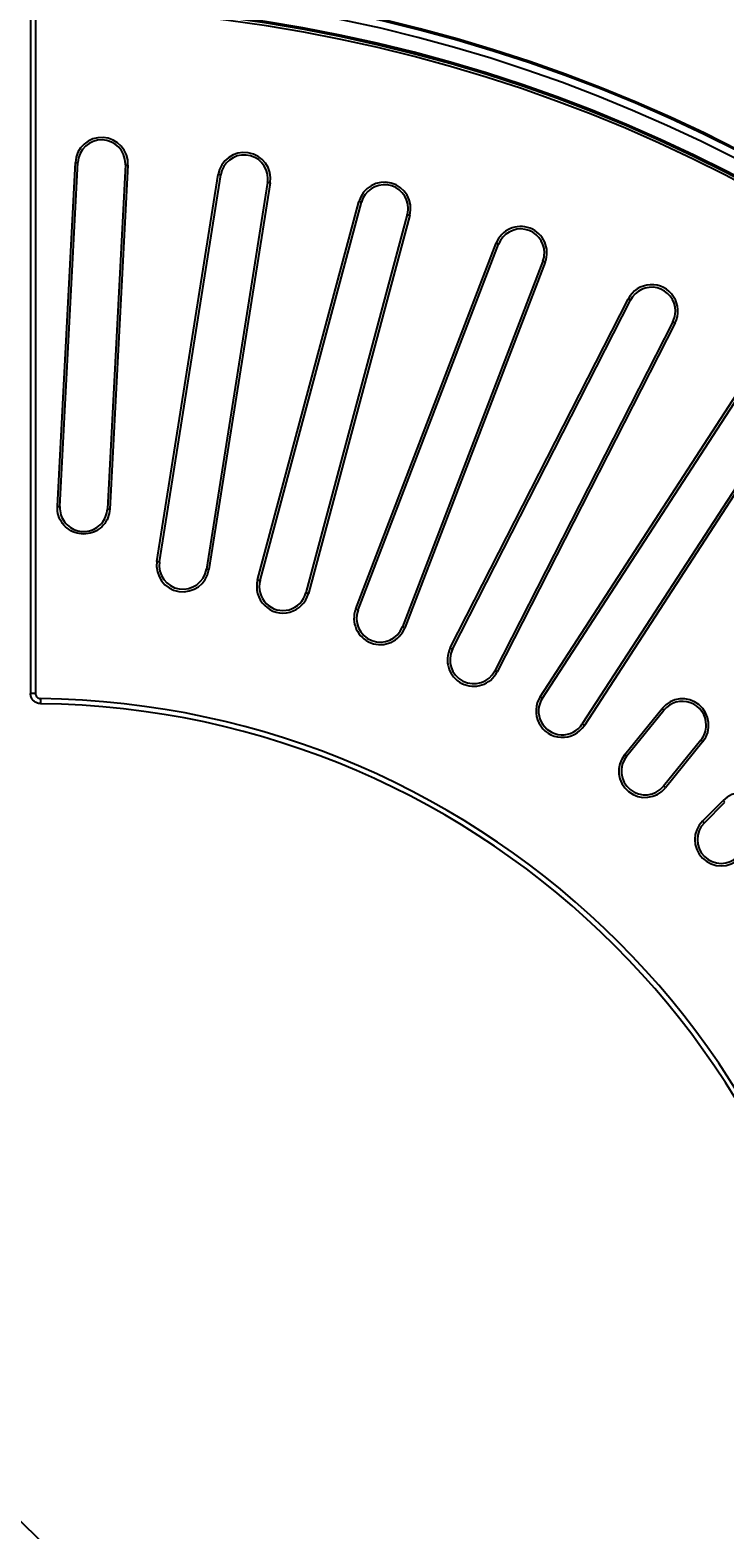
# Model space of a CAD drawing. Header units: millimetres. Extents: x 112 to 1517, y 60 to 1649.
# Tile 13 of 18: x 799 to 1073, y 750 to 1340. Entities that reach past the tile are written whole.
import ezdxf

# ---------------------------------------------------------------- set-up
doc = ezdxf.new("R2010")
doc.units = ezdxf.units.MM
doc.layers.add('FORMAT', color=7, linetype='Continuous')
doc.styles.add('SLDTEXTSTYLE0', font='TXT', dxfattribs={"width": 0.605})
doc.dimstyles.new('SLDDIMSTYLE0', dxfattribs={"dimtxt": 2.568319, "dimasz": 2, "dimexe": 0, "dimexo": 0.0625, "dimgap": 0.64208, "dimtad": 0, "dimtih": 1, "dimtoh": 1, "dimdec": 0, "dimrnd": 1e-09, "dimzin": 12, "dimdsep": 46, "dimtxsty": 'SLDTEXTSTYLE0', "dimsah": 1, "dimcen": 0, "dimadec": 0, "dimazin": 3, "dimtfac": 1, "dimtmove": 0, "dimatfit": 3, "dimfxl": 1, "dimfrac": 2, "dimtolj": 1, "dimtzin": 12, "dimarcsym": 0})
doc.dimstyles.new('SLDDIMSTYLE1', dxfattribs={"dimtxt": 2.568319, "dimasz": 2, "dimexe": 0, "dimexo": 0.0625, "dimgap": 0.64208, "dimtad": 0, "dimtih": 1, "dimtoh": 1, "dimdec": 0, "dimrnd": 1e-09, "dimzin": 12, "dimdsep": 46, "dimtxsty": 'SLDTEXTSTYLE0', "dimsah": 1, "dimcen": 0, "dimadec": 0, "dimazin": 3, "dimtfac": 1, "dimtofl": 0, "dimtmove": 0, "dimatfit": 3, "dimfxl": 1, "dimfrac": 2, "dimtolj": 1, "dimtzin": 12, "dimarcsym": 0})
doc.dimstyles.new('SLDDIMSTYLE2', dxfattribs={"dimtxt": 2.568319, "dimasz": 2, "dimexe": 0, "dimexo": 0.0625, "dimgap": 0.64208, "dimtad": 0, "dimtih": 1, "dimtoh": 1, "dimrnd": 1e-09, "dimzin": 12, "dimdsep": 46, "dimtxsty": 'SLDTEXTSTYLE0', "dimsah": 1, "dimcen": 0, "dimadec": 0, "dimazin": 3, "dimtfac": 1, "dimtofl": 0, "dimtmove": 0, "dimatfit": 3, "dimfxl": 1, "dimfrac": 2, "dimtolj": 1, "dimtzin": 12, "dimarcsym": 0})

# ---------------------------------------------------------------- blocks, each defined once
blk = doc.blocks.new('_D')
at = {"layer": 'FORMAT'}
for p, q in [((567.23, 977.75), (739.19, 808.97)), ((1031.37, 522.17), (743.55, 804.69))]:
    blk.add_line(p, q, dxfattribs=at)
for points in [[(567.23, 977.75), (567.96, 975.64), (569.36, 977.07)], [(1031.37, 522.17), (1030.64, 524.29), (1029.24, 522.86)]]:
    blk.add_solid(points, dxfattribs=at)
at = {"layer": 'FORMAT', "char_height": 2.646, "attachment_point": 1, "style": 'SLDTEXTSTYLE0'}
for s, insert in [('%%c', (733.71, 808.1)), ('int.', (744.33, 808.1)), ('650', (737.46, 808.1))]:
    blk.add_mtext(s, dxfattribs=dict(at, insert=insert))
blk = doc.blocks.new('_D_1')
at = {"layer": 'FORMAT'}
for p, q in [((1126.95, 1252.49), (1177.73, 1330.38)), ((1177.73, 1330.38), (1200.55, 1330.38))]:
    blk.add_line(p, q, dxfattribs=at)
blk.add_solid([(1126.95, 1252.49), (1128.88, 1253.62), (1127.2, 1254.71)], dxfattribs=at)
at = {"layer": 'FORMAT', "char_height": 2.646, "attachment_point": 1, "style": 'SLDTEXTSTYLE0'}
for s, insert in [('Grille', (1180.73, 1333.79)), ('%%c', (1188.96, 1333.79)), ('1200', (1192.71, 1333.79))]:
    blk.add_mtext(s, dxfattribs=dict(at, insert=insert))
blk = doc.blocks.new('_D_2')
at = {"layer": 'FORMAT'}
for p, q in [((1247.06, 1164.22), (1322.35, 1233.87)), ((1322.35, 1233.87), (1346.54, 1233.87))]:
    blk.add_line(p, q, dxfattribs=at)
blk.add_solid([(1247.06, 1164.22), (1249.21, 1164.84), (1247.85, 1166.31)], dxfattribs=at)
at = {"layer": 'FORMAT', "char_height": 2.646, "attachment_point": 1, "style": 'SLDTEXTSTYLE0'}
for s, insert in [('Cadre', (1325.35, 1237.28)), ('%%c', (1334.95, 1237.28)), ('1220', (1338.7, 1237.28))]:
    blk.add_mtext(s, dxfattribs=dict(at, insert=insert))

msp = doc.modelspace()

# ---------------------------------------------------------------- linework, layer by layer
at = {"color": 7, "linetype": 'Continuous', "lineweight": 25}
for p, q in [((799.483, 1348.783), (799.483, 1079.112)), ((801.483, 1348.868), (801.483, 1079.112)), ((810.053, 1152.735), (817.143, 1288.017)), ((811.048, 1152.603), (818.142, 1287.965)), ((836.799, 1286.987), (829.709, 1151.705)), ((837.798, 1286.935), (830.708, 1151.653)), ((849.197, 1131.101), (873.287, 1283.205)), ((850.184, 1130.944), (874.275, 1283.048)), ((892.728, 1280.125), (868.637, 1128.022)), ((893.715, 1279.969), (869.625, 1127.865)), ((888.763, 1123.797), (928.621, 1272.55)), ((889.729, 1123.538), (929.587, 1272.291)), ((947.633, 1267.455), (907.775, 1118.703)), ((948.599, 1267.197), (908.741, 1118.444)), ((927.349, 1112.398), (982.538, 1256.169)), ((928.283, 1112.039), (983.471, 1255.811)), ((1000.913, 1249.116), (945.724, 1105.344)), ((1001.847, 1248.757), (946.658, 1104.986)), ((964.532, 1097.028), (1034.447, 1234.243)), ((965.423, 1096.574), (1035.338, 1233.789)), ((1051.984, 1225.307), (982.07, 1088.092)), ((1052.875, 1224.853), (982.961, 1087.638)), ((999.905, 1077.855), (1083.78, 1207.01)), ((1000.744, 1077.31), (1084.618, 1206.466)), ((1100.287, 1196.29), (1016.412, 1067.135)), ((1101.125, 1195.746), (1017.251, 1066.59)), ((1033.08, 1055.09), (1047.753, 1073.21)), ((1033.857, 1054.461), (1048.531, 1072.58)), ((1063.05, 1060.823), (1048.377, 1042.703)), ((1063.827, 1060.194), (1049.154, 1042.074)), ((1063.694, 1028.982), (1071.808, 1037.096)), ((1064.401, 1028.275), (1072.515, 1036.389))]:
    msp.add_line(p, q, dxfattribs=at)
at = {"color": 8, "linetype": 'Continuous', "lineweight": 25}
for p, q in [((801.483, 1079.112), (799.483, 1079.112)), ((1072.515, 1036.389), (1071.808, 1037.096))]:
    msp.add_line(p, q, dxfattribs=at)
at = {"color": 8, "linetype": 'Continuous', "lineweight": 25, "flags": 128}
for points in [[(817.143, 1288.017), (817.349, 1288.006), (817.545, 1287.996), (817.725, 1287.987), (817.88, 1287.979), (818.003, 1287.972), (818.089, 1287.968), (818.135, 1287.965), (818.142, 1287.965)], [(836.799, 1286.987), (836.806, 1286.987), (836.852, 1286.984), (836.938, 1286.98), (837.061, 1286.973), (837.216, 1286.965), (837.395, 1286.956), (837.592, 1286.945), (837.798, 1286.935)], [(874.275, 1283.048), (874.268, 1283.049), (874.223, 1283.056), (874.137, 1283.07), (874.016, 1283.089), (873.863, 1283.113), (873.685, 1283.142), (873.491, 1283.172), (873.287, 1283.205)], [(892.728, 1280.125), (892.735, 1280.124), (892.78, 1280.117), (892.866, 1280.104), (892.987, 1280.084), (893.14, 1280.06), (893.318, 1280.032), (893.512, 1280.001), (893.715, 1279.969)], [(929.587, 1272.291), (929.58, 1272.293), (929.536, 1272.305), (929.452, 1272.327), (929.333, 1272.359), (929.184, 1272.399), (929.01, 1272.445), (928.82, 1272.496), (928.621, 1272.55)], [(947.633, 1267.455), (947.64, 1267.454), (947.684, 1267.442), (947.768, 1267.419), (947.887, 1267.387), (948.036, 1267.347), (948.21, 1267.301), (948.4, 1267.25), (948.599, 1267.197)], [(983.471, 1255.811), (983.465, 1255.813), (983.422, 1255.83), (983.341, 1255.861), (983.226, 1255.905), (983.081, 1255.96), (982.914, 1256.025), (982.73, 1256.095), (982.538, 1256.169)], [(1000.913, 1249.116), (1000.92, 1249.113), (1000.963, 1249.097), (1001.043, 1249.066), (1001.158, 1249.021), (1001.303, 1248.966), (1001.471, 1248.902), (1001.654, 1248.831), (1001.847, 1248.757)], [(1035.338, 1233.789), (1035.331, 1233.792), (1035.291, 1233.813), (1035.214, 1233.852), (1035.104, 1233.908), (1034.966, 1233.978), (1034.806, 1234.06), (1034.63, 1234.149), (1034.447, 1234.243)], [(1051.984, 1225.307), (1051.991, 1225.304), (1052.031, 1225.283), (1052.108, 1225.244), (1052.218, 1225.188), (1052.356, 1225.117), (1052.516, 1225.036), (1052.692, 1224.946), (1052.875, 1224.853)], [(829.709, 1151.705), (829.716, 1151.705), (829.762, 1151.702), (829.848, 1151.698), (829.971, 1151.692), (830.126, 1151.683), (830.306, 1151.674), (830.502, 1151.664), (830.708, 1151.653)], [(849.197, 1131.101), (849.4, 1131.068), (849.594, 1131.038), (849.772, 1131.009), (849.925, 1130.985), (850.046, 1130.966), (850.132, 1130.952), (850.177, 1130.945), (850.184, 1130.944)], [(869.625, 1127.865), (869.421, 1127.897), (869.227, 1127.928), (869.049, 1127.956), (868.896, 1127.98), (868.775, 1128), (868.689, 1128.013), (868.644, 1128.02), (868.637, 1128.022)], [(888.763, 1123.797), (888.962, 1123.744), (889.152, 1123.693), (889.326, 1123.646), (889.475, 1123.606), (889.594, 1123.574), (889.678, 1123.552), (889.722, 1123.54), (889.729, 1123.538)], [(908.741, 1118.444), (908.542, 1118.497), (908.352, 1118.548), (908.178, 1118.595), (908.029, 1118.635), (907.91, 1118.667), (907.826, 1118.689), (907.782, 1118.701), (907.775, 1118.703)], [(927.349, 1112.398), (927.541, 1112.324), (927.725, 1112.253), (927.893, 1112.189), (928.037, 1112.134), (928.152, 1112.089), (928.233, 1112.058), (928.276, 1112.042), (928.283, 1112.039)], [(946.658, 1104.986), (946.466, 1105.06), (946.282, 1105.13), (946.114, 1105.195), (945.97, 1105.25), (945.855, 1105.294), (945.774, 1105.325), (945.731, 1105.342), (945.724, 1105.344)], [(964.532, 1097.028), (964.716, 1096.934), (964.891, 1096.845), (965.051, 1096.763), (965.189, 1096.693), (965.299, 1096.637), (965.376, 1096.598), (965.417, 1096.577), (965.423, 1096.574)], [(982.961, 1087.638), (982.777, 1087.731), (982.602, 1087.821), (982.442, 1087.902), (982.304, 1087.973), (982.194, 1088.029), (982.117, 1088.068), (982.076, 1088.089), (982.07, 1088.092)], [(803.45, 1077.12), (803.445, 1076.708), (803.44, 1076.314), (803.436, 1075.955), (803.432, 1075.645), (803.429, 1075.399), (803.426, 1075.226), (803.425, 1075.134), (803.425, 1075.12)], [(999.905, 1077.855), (1000.078, 1077.743), (1000.243, 1077.636), (1000.394, 1077.538), (1000.524, 1077.453), (1000.627, 1077.386), (1000.699, 1077.339), (1000.738, 1077.314), (1000.744, 1077.31)], [(1048.531, 1072.58), (1048.525, 1072.585), (1048.489, 1072.614), (1048.422, 1072.668), (1048.326, 1072.746), (1048.206, 1072.843), (1048.066, 1072.956), (1047.913, 1073.08), (1047.753, 1073.21)], [(1017.251, 1066.59), (1017.079, 1066.703), (1016.913, 1066.81), (1016.763, 1066.908), (1016.633, 1066.992), (1016.529, 1067.059), (1016.457, 1067.106), (1016.418, 1067.131), (1016.412, 1067.135)], [(1063.05, 1060.823), (1063.055, 1060.819), (1063.091, 1060.79), (1063.158, 1060.735), (1063.254, 1060.658), (1063.374, 1060.56), (1063.514, 1060.447), (1063.667, 1060.323), (1063.827, 1060.194)], [(1033.08, 1055.09), (1033.24, 1054.96), (1033.393, 1054.836), (1033.533, 1054.723), (1033.653, 1054.626), (1033.749, 1054.548), (1033.816, 1054.494), (1033.852, 1054.465), (1033.857, 1054.461)], [(1049.154, 1042.074), (1048.994, 1042.203), (1048.841, 1042.327), (1048.701, 1042.44), (1048.581, 1042.538), (1048.485, 1042.615), (1048.418, 1042.67), (1048.382, 1042.699), (1048.377, 1042.703)], [(1063.694, 1028.982), (1063.839, 1028.836), (1063.979, 1028.697), (1064.106, 1028.57), (1064.215, 1028.46), (1064.302, 1028.373), (1064.364, 1028.312), (1064.396, 1028.28), (1064.401, 1028.275)]]:
    msp.add_lwpolyline(points, dxfattribs=at)
at = {"color": 7, "linetype": 'Continuous', "lineweight": 25}
for centre, radius, start, end in [((799.301, 749.964), 610, 90.093928, 89.906072), ((799.301, 749.964), 609.5, 90.094005, 89.905995), ((799.301, 749.964), 606.5, 90.09447, 89.90553), ((799.301, 749.964), 600.5, 90.095413, 89.904587), ((799.301, 749.964), 598.909, 0.208805, 89.791195), ((799.301, 749.964), 599.905, 0.208805, 89.791195), ((827.47, 1287.476), 10.341, 357, 177), ((827.47, 1287.476), 9.341, 0, 177), ((883.501, 1281.587), 10.341, 351, 171), ((827.47, 1287.476), 9.341, 357, 0), ((883.501, 1281.587), 9.341, 0, 171), ((883.501, 1281.587), 9.341, 351, 0), ((938.61, 1269.873), 10.341, 345, 165), ((938.61, 1269.873), 9.341, 0, 165), ((938.61, 1269.873), 9.341, 345, 0), ((992.192, 1252.463), 10.341, 339, 159), ((992.192, 1252.463), 9.341, 0, 159), ((992.192, 1252.463), 9.341, 339, 0), ((1043.661, 1229.548), 10.341, 333, 153), ((1043.661, 1229.548), 9.341, 0, 153), ((1043.661, 1229.548), 9.341, 333, 0), ((859.411, 1129.483), 10.341, 171, 351), ((859.411, 1129.483), 9.345, 171, 351), ((898.752, 1121.121), 10.341, 165, 345), ((898.752, 1121.121), 9.345, 165, 345), ((937.003, 1108.692), 10.341, 159, 339), ((937.003, 1108.692), 9.345, 159, 339), ((973.746, 1092.333), 10.341, 153, 333), ((973.746, 1092.333), 9.345, 153, 333), ((799.301, 749.964), 325.183, 0.726716, 89.273284), ((799.301, 749.964), 327.183, 0.726716, 89.273284), ((1008.578, 1072.223), 10.341, 147, 327), ((1008.578, 1072.223), 9.345, 147, 327), ((1055.79, 1066.702), 10.341, 321, 141), ((1055.79, 1066.702), 9.341, 0, 141), ((1055.79, 1066.702), 9.341, 321, 0), ((1041.117, 1048.582), 10.341, 141, 321), ((1041.117, 1048.582), 9.345, 141, 321), ((1079.12, 1029.783), 10.341, 315, 135), ((1071.006, 1021.669), 10.341, 135, 315), ((1071.006, 1021.669), 9.345, 135, 315)]:
    msp.add_arc(centre, radius, start, end, dxfattribs=at)
for points, knots in [([(830.708, 1151.653), (830.533, 1150.497), (830.183, 1148.187), (828.24, 1145.188), (825.495, 1142.976), (822.153, 1141.804), (818.617, 1141.803), (815.279, 1142.97), (812.512, 1145.18), (810.642, 1148.178), (810.016, 1150.85), (810.046, 1152.372), (810.053, 1152.735)], [0, 0, 0, 0, 0.1073814, 0.214769, 0.3221355, 0.4294906, 0.5367383, 0.6440849, 0.7514032, 0.8588317, 0.9663061, 1, 1, 1, 1]), ([(810.053, 1152.735), (810.122, 1152.732), (810.26, 1152.724), (810.459, 1152.714), (810.639, 1152.705), (810.795, 1152.697), (810.919, 1152.69), (811.005, 1152.685), (811.054, 1152.683), (811.05, 1152.683), (811.048, 1152.683)], [0, 0, 0, 0, 0.1250007, 0.2500001, 0.3750002, 0.5000003, 0.6249999, 0.7499999, 0.875, 1, 1, 1, 1]), ([(811.048, 1152.683), (811.048, 1152.683), (811.033, 1152.355), (811.028, 1150.979), (811.573, 1148.564), (813.269, 1145.853), (815.768, 1143.854), (818.786, 1142.797), (821.984, 1142.799), (825.002, 1143.859), (827.497, 1145.861), (829.197, 1148.572), (829.648, 1150.661), (829.713, 1151.705), (829.713, 1151.705)], [0, 0, 0, 0, 0.000002, 0.0336754, 0.1411286, 0.2485613, 0.3558968, 0.4632596, 0.5705298, 0.6778918, 0.7852632, 0.8926387, 0.999998, 1, 1, 1, 1]), ([(803.425, 1075.128), (803.148, 1075.149), (802.428, 1075.206), (801.327, 1075.677), (800.317, 1076.576), (799.627, 1077.769), (799.536, 1078.664), (799.491, 1079.112)], [0, 0, 0, 0, 0.134566, 0.3502114, 0.5663913, 0.7833722, 1, 1, 1, 1]), ([(801.483, 1079.112), (801.505, 1078.888), (801.549, 1078.439), (801.893, 1077.841), (802.398, 1077.391), (802.95, 1077.157), (803.311, 1077.13), (803.45, 1077.12)], [0, 0, 0, 0, 0.2168208, 0.433677, 0.64965, 0.8652705, 1, 1, 1, 1])]:
    msp.add_open_spline(points, degree=3, knots=knots, dxfattribs=at)

# ---------------------------------------------------------------- dimensions: what is measured, and where the dimension line sits
at = {"layer": 'FORMAT'}
for p1, p2, text, dimstyle, picture, middle in [((471.654, 247.436), (1126.947, 1252.491), 'Grille<>', 'SLDDIMSTYLE1', '_D_1', (1190.637, 1332.515)), ((351.538, 335.707), (1247.063, 1164.22), 'Cadre<>', 'SLDDIMSTYLE2', '_D_2', (1335.945, 1236.012)), ((567.233, 977.754), (1031.368, 522.174), '<> int.', 'SLDDIMSTYLE0', '_D', (741.369, 806.827))]:
    dim = msp.add_diameter_dim_2p(p1=p1, p2=p2, text=text, dimstyle=dimstyle, dxfattribs=at)
    dim.commit()
    dim.dimension.update_dxf_attribs({"geometry": picture, "text_midpoint": middle, "dimtype": 163})

doc.saveas('drawing.dxf')
